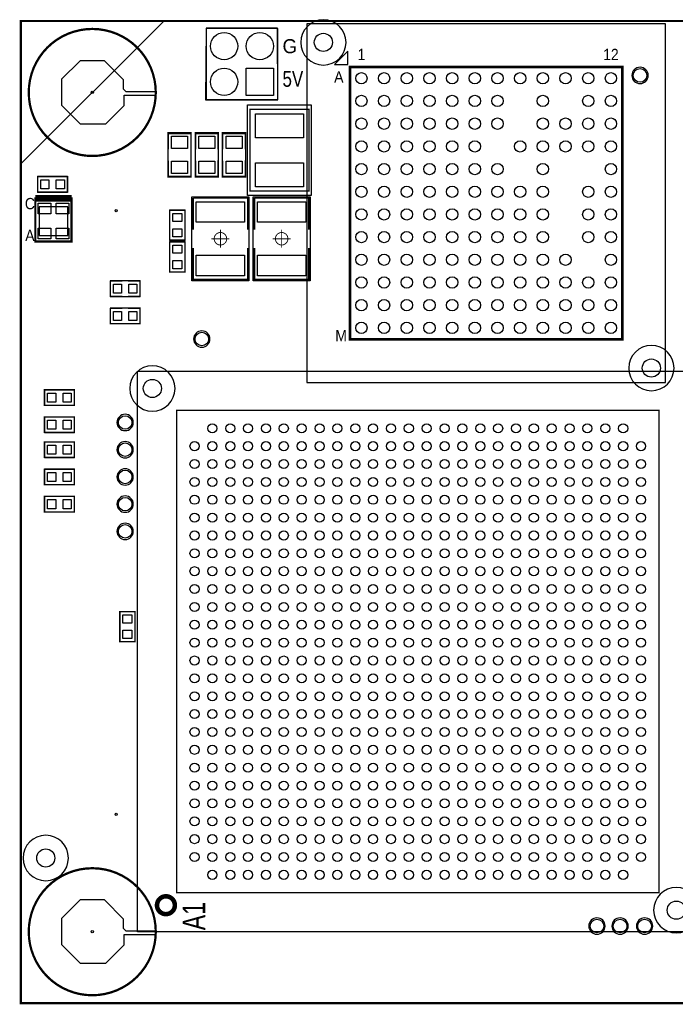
# Model space of a CAD drawing. Extents: x -191 to 3529, y -1630 to 2168.
# Tile 4 of 5: x -2 to 1443, y -2 to 2168. Entities that reach past the tile are written whole.
import ezdxf
from ezdxf.enums import TextEntityAlignment as Align

# ---------------------------------------------------------------- set-up
doc = ezdxf.new("R2010")
doc.units = 0
for name, color, linetype in [('BG_OUTLINE', 7, 'CONTINUOUS'), ('PG_PLACE_BOUND_TOP', 7, 'CONTINUOUS'), ('PG_SILKSCREEN_TOP', 7, 'CONTINUOUS'), ('PIN_TOP', 7, 'CONTINUOUS')]:
    doc.layers.add(name, color=color, linetype=linetype)

msp = doc.modelspace()

# ---------------------------------------------------------------- linework, layer by layer
at = {"layer": 'BG_OUTLINE', "const_width": 5}
msp.add_lwpolyline([(0, 2165), (0, 0), (3307, 0), (3307, 2165), (0, 2165)], dxfattribs=at)
at = {"layer": 'PG_PLACE_BOUND_TOP'}
for points in [[(566.8, 1990.9), (566.17, 2149.01), (408.69, 2149.01), (406.8, 1990.9)], [(630.5, 1368.4), (1421.1, 1368.4), (1421.1, 2159), (630.5, 2159)], [(640, 1980), (640, 1780), (500, 1780), (500, 1980)], [(324.8, 1917.05), (375, 1917), (375, 1822), (324.8, 1821.97)], [(384.8, 1917.05), (435, 1917), (435, 1822), (384.8, 1821.97)], [(444.8, 1917.05), (495, 1917), (495, 1822), (444.8, 1821.97)], [(103, 1788), (103, 1822), (37, 1822), (37, 1788)], [(377.01, 1777.52), (502.99, 1777.52), (502.99, 1592.48), (377.01, 1592.48)], [(512.01, 1777.52), (637.99, 1777.52), (637.99, 1592.48), (512.01, 1592.48)], [(40.5, 1755.5), (40.5, 1692.5), (103.5, 1692.5), (103.5, 1755.5)], [(362, 1748), (328, 1748), (328, 1682), (362, 1682)], [(328, 1612), (362, 1612), (362, 1678), (328, 1678)], [(263, 1558), (263, 1592), (197, 1592), (197, 1558)], [(263, 1498), (263, 1532), (197, 1532), (197, 1498)], [(1493.1, 156.9), (256.9, 156.9), (256.9, 1393.1), (1493.1, 1393.1)], [(52, 1352), (52, 1318), (118, 1318), (118, 1352)], [(52, 1292), (52, 1258), (118, 1258), (118, 1292)], [(52, 1237), (52, 1203), (118, 1203), (118, 1237)], [(52, 1177), (52, 1143), (118, 1143), (118, 1177)], [(52, 1117), (52, 1083), (118, 1083), (118, 1117)], [(252, 863), (218, 863), (218, 797), (252, 797)]]:
    msp.add_lwpolyline(points, close=True, dxfattribs=at)
for points in [[(717, 2117.9, 1), (617, 2117.9, 1)], [(157.48, 1867.52, -2.401995), (297.48, 2008.53), (232.49, 2008.53), (232.48, 2008.52), (226.48, 2014.52), (226.48, 2035.52), (184.48, 2077.52), (130.48, 2077.52), (89.48, 2036.52), (89.48, 1979.52), (130.48, 1938.52), (187.48, 1938.52), (227.48, 1978.52), (227.48, 2001.52), (297.35, 2001.52, -0.401508)], [(1383, 2045, 1), (1347, 2045, 1)], [(417, 1464, 1), (381, 1464, 1)], [(1440, 1400, 1), (1340, 1400, 1)], [(340, 1355, 1), (240, 1355, 1)], [(248, 1280, 1), (212, 1280, 1)], [(248, 1220, 1), (212, 1220, 1)], [(248, 1160, 1), (212, 1160, 1)], [(248, 1100, 1), (212, 1100, 1)], [(248, 1040, 1), (212, 1040, 1)], [(105, 320, 1), (5, 320, 1)], [(157.48, 17.48, -2.401995), (297.48, 158.49), (232.49, 158.49), (232.48, 158.48), (226.48, 164.48), (226.48, 185.48), (184.48, 227.48), (130.48, 227.48), (89.48, 186.48), (89.48, 129.48), (130.48, 88.48), (187.48, 88.48), (227.48, 128.48), (227.48, 151.48), (297.35, 151.48, -0.401508)], [(1495, 205, 1), (1395, 205, 1)], [(1288, 170, 1), (1252, 170, 1)], [(1339, 170, 1), (1303, 170, 1)], [(1393, 170, 1), (1357, 170, 1)]]:
    msp.add_lwpolyline(points, format="xyb", close=True, dxfattribs=at)
at = {"layer": 'PG_PLACE_BOUND_TOP', "const_width": 1.97}
for points in [[(453.78, 1685, 1), (426.22, 1685, 1), (453.78, 1685)], [(588.78, 1685, 1), (561.22, 1685, 1), (588.78, 1685)]]:
    msp.add_lwpolyline(points, format="xyb", dxfattribs=at)
for points in [[(440, 1704.69), (440, 1665.31)], [(575, 1704.69), (575, 1665.31)], [(420.31, 1685), (459.69, 1685)], [(555.31, 1685), (594.69, 1685)]]:
    msp.add_lwpolyline(points, dxfattribs=at)
at = {"layer": 'PG_SILKSCREEN_TOP'}
for points in [[(0, 2165), (0, 1850), (315, 2165)], [(720.7, 2068.8), (720.7, 2098.3), (691.2, 2068.8)]]:
    msp.add_lwpolyline(points, close=True, dxfattribs=at)
for points, const_width in [([(297.48, 2007.52, -1), (17.48, 2007.52, -1), (297.48, 2007.52)], 5), ([(297.48, 157.48, -1), (17.48, 157.48, -1), (297.48, 157.48)], 5), ([(339.54, 215.94, 0.999994), (300.22, 215.95, 1.000006), (339.54, 215.94)], 10)]:
    msp.add_lwpolyline(points, format="xyb", dxfattribs=dict(at, const_width=const_width))
for points, const_width in [([(408.69, 2149.01), (408.69, 1991.53)], 3), ([(566.17, 2149.01), (408.69, 2149.01)], 3), ([(566.17, 1991.53), (566.17, 2149.01)], 3), ([(725.6, 1463.5), (1326, 1463.5), (1326, 2063.9), (725.6, 2063.9), (725.6, 1463.5)], 6), ([(408.69, 1991.53), (566.17, 1991.53)], 3), ([(635, 1970), (635, 1790), (505, 1790), (505, 1970), (635, 1970)], 3), ([(324.8, 1882.4), (324.8, 1918.83), (375.2, 1918.83), (375.2, 1882)], 3.5), ([(384.8, 1882.4), (384.8, 1918.83), (435.2, 1918.83), (435.2, 1882)], 3.5), ([(444.8, 1882.4), (444.8, 1918.83), (495.2, 1918.83), (495.2, 1882)], 3.5), ([(375.2, 1858), (375.2, 1821.17), (324.8, 1821.17), (324.8, 1857)], 3.5), ([(435.2, 1858), (435.2, 1821.17), (384.8, 1821.17), (384.8, 1857)], 3.5), ([(495.2, 1858), (495.2, 1821.17), (444.8, 1821.17), (444.8, 1857)], 3.5), ([(37, 1822), (103, 1822), (103, 1788), (37, 1788), (37, 1822)], 3), ([(112, 1779), (32, 1779)], 5), ([(32, 1774), (32, 1679), (112, 1679), (112, 1774), (32, 1774)], 5), ([(112, 1769), (32, 1769)], 5), ([(380, 1775), (380, 1705)], 3.5), ([(500, 1705), (500, 1775), (380, 1775)], 3.5), ([(515, 1775), (515, 1705)], 3.5), ([(635, 1705), (635, 1775), (515, 1775)], 3.5), ([(328, 1682), (328, 1748), (362, 1748), (362, 1682), (328, 1682)], 3), ([(362, 1678), (362, 1612), (328, 1612), (328, 1678), (362, 1678)], 3), ([(380, 1665), (380, 1595), (500, 1595), (500, 1665)], 3.5), ([(515, 1665), (515, 1595), (635, 1595), (635, 1665)], 3.5), ([(197, 1592), (224, 1592)], 3), ([(224, 1558), (197, 1558), (197, 1592)], 3), ([(236, 1592), (263, 1592), (263, 1558), (236, 1558)], 3), ([(197, 1532), (224, 1532)], 3), ([(224, 1498), (197, 1498), (197, 1532)], 3), ([(236, 1532), (263, 1532), (263, 1498), (236, 1498)], 3), ([(118, 1318), (52, 1318), (52, 1352), (118, 1352), (118, 1318)], 3), ([(1406.5, 243.5), (1406.5, 1306.5), (343.5, 1306.5), (343.5, 243.5), (1406.5, 243.5)], 3), ([(118, 1258), (52, 1258), (52, 1292), (118, 1292), (118, 1258)], 3), ([(118, 1203), (52, 1203), (52, 1237), (118, 1237), (118, 1203)], 3), ([(118, 1143), (52, 1143), (52, 1177), (118, 1177), (118, 1143)], 3), ([(118, 1083), (52, 1083), (52, 1117), (118, 1117), (118, 1083)], 3), ([(218, 797), (218, 863), (252, 863), (252, 797), (218, 797)], 3)]:
    msp.add_lwpolyline(points, dxfattribs=dict(at, const_width=const_width))
at = {"layer": 'PIN_TOP'}
for points in [[(556.8, 2000.9), (496.8, 2000.9), (496.8, 2060.9), (556.8, 2060.9)], [(517, 1960.5), (623, 1960.5), (623, 1907.5), (517, 1907.5)], [(332.3, 1911.36), (367.7, 1911.36), (367.7, 1883.76), (332.3, 1883.76)], [(392.3, 1911.36), (427.7, 1911.36), (427.7, 1883.76), (392.3, 1883.76)], [(452.3, 1911.36), (487.7, 1911.36), (487.7, 1883.76), (452.3, 1883.76)], [(332.3, 1856.24), (367.7, 1856.24), (367.7, 1828.64), (332.3, 1828.64)], [(392.3, 1856.24), (427.7, 1856.24), (427.7, 1828.64), (392.3, 1828.64)], [(452.3, 1856.24), (487.7, 1856.24), (487.7, 1828.64), (452.3, 1828.64)], [(517, 1852.5), (623, 1852.5), (623, 1799.5), (517, 1799.5)], [(62, 1815), (62, 1795), (44, 1795), (44, 1815)], [(96, 1815), (96, 1795), (78, 1795), (78, 1815)], [(38.5, 1739.8), (38.5, 1763.4), (66.1, 1763.4), (66.1, 1739.8)], [(77.9, 1739.8), (77.9, 1763.4), (105.5, 1763.4), (105.5, 1739.8)], [(386.85, 1721.42), (386.85, 1766.7), (493.15, 1766.7), (493.15, 1721.42)], [(521.85, 1721.42), (521.85, 1766.7), (628.15, 1766.7), (628.15, 1721.42)], [(335, 1741), (355, 1741), (355, 1723), (335, 1723)], [(38.5, 1684.6), (38.5, 1708.2), (66.1, 1708.2), (66.1, 1684.6)], [(77.9, 1684.6), (77.9, 1708.2), (105.5, 1708.2), (105.5, 1684.6)], [(335, 1707), (355, 1707), (355, 1689), (335, 1689)], [(355, 1653), (335, 1653), (335, 1671), (355, 1671)], [(355, 1619), (335, 1619), (335, 1637), (355, 1637)], [(386.85, 1603.3), (386.85, 1648.58), (493.15, 1648.58), (493.15, 1603.3)], [(521.85, 1603.3), (521.85, 1648.58), (628.15, 1648.58), (628.15, 1603.3)], [(222, 1585), (222, 1565), (204, 1565), (204, 1585)], [(256, 1585), (256, 1565), (238, 1565), (238, 1585)], [(222, 1525), (222, 1505), (204, 1505), (204, 1525)], [(256, 1525), (256, 1505), (238, 1505), (238, 1525)], [(59, 1325), (59, 1345), (77, 1345), (77, 1325)], [(93, 1325), (93, 1345), (111, 1345), (111, 1325)], [(59, 1265), (59, 1285), (77, 1285), (77, 1265)], [(93, 1265), (93, 1285), (111, 1285), (111, 1265)], [(59, 1210), (59, 1230), (77, 1230), (77, 1210)], [(93, 1210), (93, 1230), (111, 1230), (111, 1210)], [(59, 1150), (59, 1170), (77, 1170), (77, 1150)], [(93, 1150), (93, 1170), (111, 1170), (111, 1150)], [(59, 1090), (59, 1110), (77, 1110), (77, 1090)], [(93, 1090), (93, 1110), (111, 1110), (111, 1090)], [(225, 856), (245, 856), (245, 838), (225, 838)], [(225, 822), (245, 822), (245, 804), (225, 804)]]:
    msp.add_lwpolyline(points, close=True, dxfattribs=at)
for centre, radius in [((448.06, 2109.64), 30), ((526.8, 2109.64), 30), ((667, 2117.9), 20), ((448.06, 2030.9), 30), ((750.8, 2038.7), 12.5), ((800.8, 2038.7), 12.5), ((850.8, 2038.7), 12.5), ((900.8, 2038.7), 12.5), ((950.8, 2038.7), 12.5), ((1000.8, 2038.7), 12.5), ((1050.8, 2038.7), 12.5), ((1100.8, 2038.7), 12.5), ((1150.8, 2038.7), 12.5), ((1200.8, 2038.7), 12.5), ((1250.8, 2038.7), 12.5), ((1300.8, 2038.7), 12.5), ((1365, 2045), 15), ((157.48, 2007.52), 2.5), ((750.8, 1988.7), 12.5), ((800.8, 1988.7), 12.5), ((850.8, 1988.7), 12.5), ((900.8, 1988.7), 12.5), ((950.8, 1988.7), 12.5), ((1000.8, 1988.7), 12.5), ((1050.8, 1988.7), 12.5), ((1150.8, 1988.7), 12.5), ((1250.8, 1988.7), 12.5), ((1300.8, 1988.7), 12.5), ((750.8, 1938.7), 12.5), ((800.8, 1938.7), 12.5), ((850.8, 1938.7), 12.5), ((900.8, 1938.7), 12.5), ((950.8, 1938.7), 12.5), ((1000.8, 1938.7), 12.5), ((1050.8, 1938.7), 12.5), ((1150.8, 1938.7), 12.5), ((1200.8, 1938.7), 12.5), ((1250.8, 1938.7), 12.5), ((1300.8, 1938.7), 12.5), ((750.8, 1888.7), 12.5), ((800.8, 1888.7), 12.5), ((850.8, 1888.7), 12.5), ((900.8, 1888.7), 12.5), ((950.8, 1888.7), 12.5), ((1000.8, 1888.7), 12.5), ((1100.8, 1888.7), 12.5), ((1150.8, 1888.7), 12.5), ((1200.8, 1888.7), 12.5), ((1250.8, 1888.7), 12.5), ((1300.8, 1888.7), 12.5), ((750.8, 1838.7), 12.5), ((800.8, 1838.7), 12.5), ((850.8, 1838.7), 12.5), ((900.8, 1838.7), 12.5), ((950.8, 1838.7), 12.5), ((1000.8, 1838.7), 12.5), ((1050.8, 1838.7), 12.5), ((1150.8, 1838.7), 12.5), ((1300.8, 1838.7), 12.5), ((750.8, 1788.7), 12.5), ((800.8, 1788.7), 12.5), ((850.8, 1788.7), 12.5), ((900.8, 1788.7), 12.5), ((950.8, 1788.7), 12.5), ((1000.8, 1788.7), 12.5), ((1050.8, 1788.7), 12.5), ((1100.8, 1788.7), 12.5), ((1150.8, 1788.7), 12.5), ((1250.8, 1788.7), 12.5), ((1300.8, 1788.7), 12.5), ((210.12, 1746.94), 2.5), ((750.8, 1738.7), 12.5), ((800.8, 1738.7), 12.5), ((850.8, 1738.7), 12.5), ((900.8, 1738.7), 12.5), ((950.8, 1738.7), 12.5), ((1000.8, 1738.7), 12.5), ((1050.8, 1738.7), 12.5), ((1100.8, 1738.7), 12.5), ((1150.8, 1738.7), 12.5), ((1250.8, 1738.7), 12.5), ((1300.8, 1738.7), 12.5), ((750.8, 1688.7), 12.5), ((800.8, 1688.7), 12.5), ((850.8, 1688.7), 12.5), ((900.8, 1688.7), 12.5), ((950.8, 1688.7), 12.5), ((1000.8, 1688.7), 12.5), ((1050.8, 1688.7), 12.5), ((1100.8, 1688.7), 12.5), ((1150.8, 1688.7), 12.5), ((1250.8, 1688.7), 12.5), ((1300.8, 1688.7), 12.5), ((750.8, 1638.7), 12.5), ((800.8, 1638.7), 12.5), ((850.8, 1638.7), 12.5), ((900.8, 1638.7), 12.5), ((950.8, 1638.7), 12.5), ((1000.8, 1638.7), 12.5), ((1050.8, 1638.7), 12.5), ((1100.8, 1638.7), 12.5), ((1150.8, 1638.7), 12.5), ((1200.8, 1638.7), 12.5), ((1300.8, 1638.7), 12.5), ((750.8, 1588.7), 12.5), ((800.8, 1588.7), 12.5), ((850.8, 1588.7), 12.5), ((900.8, 1588.7), 12.5), ((950.8, 1588.7), 12.5), ((1000.8, 1588.7), 12.5), ((1050.8, 1588.7), 12.5), ((1100.8, 1588.7), 12.5), ((1150.8, 1588.7), 12.5), ((1200.8, 1588.7), 12.5), ((1250.8, 1588.7), 12.5), ((1300.8, 1588.7), 12.5), ((750.8, 1538.7), 12.5), ((800.8, 1538.7), 12.5), ((850.8, 1538.7), 12.5), ((900.8, 1538.7), 12.5), ((950.8, 1538.7), 12.5), ((1000.8, 1538.7), 12.5), ((1050.8, 1538.7), 12.5), ((1100.8, 1538.7), 12.5), ((1150.8, 1538.7), 12.5), ((1200.8, 1538.7), 12.5), ((1250.8, 1538.7), 12.5), ((1300.8, 1538.7), 12.5), ((750.8, 1488.7), 12.5), ((800.8, 1488.7), 12.5), ((850.8, 1488.7), 12.5), ((900.8, 1488.7), 12.5), ((950.8, 1488.7), 12.5), ((1000.8, 1488.7), 12.5), ((1050.8, 1488.7), 12.5), ((1100.8, 1488.7), 12.5), ((1150.8, 1488.7), 12.5), ((1200.8, 1488.7), 12.5), ((1250.8, 1488.7), 12.5), ((1300.8, 1488.7), 12.5), ((399, 1464), 15), ((1390, 1400), 20), ((290, 1355), 20), ((230, 1280), 15), ((422.2, 1267.1), 10), ((461.6, 1267.1), 10), ((501, 1267.1), 10), ((540.4, 1267.1), 10), ((579.7, 1267.1), 10), ((619.1, 1267.1), 10), ((658.5, 1267.1), 10), ((697.8, 1267.1), 10), ((737.2, 1267.1), 10), ((776.6, 1267.1), 10), ((815.9, 1267.1), 10), ((855.3, 1267.1), 10), ((894.7, 1267.1), 10), ((934.1, 1267.1), 10), ((973.4, 1267.1), 10), ((1012.8, 1267.1), 10), ((1052.2, 1267.1), 10), ((1091.5, 1267.1), 10), ((1130.9, 1267.1), 10), ((1170.3, 1267.1), 10), ((1209.6, 1267.1), 10), ((1249, 1267.1), 10), ((1288.4, 1267.1), 10), ((1327.8, 1267.1), 10), ((382.9, 1227.8), 10), ((422.2, 1227.8), 10), ((461.6, 1227.8), 10), ((501, 1227.8), 10), ((540.4, 1227.8), 10), ((579.7, 1227.8), 10), ((619.1, 1227.8), 10), ((658.5, 1227.8), 10), ((697.8, 1227.8), 10), ((737.2, 1227.8), 10), ((776.6, 1227.8), 10), ((815.9, 1227.8), 10), ((855.3, 1227.8), 10), ((894.7, 1227.8), 10), ((934.1, 1227.8), 10), ((973.4, 1227.8), 10), ((1012.8, 1227.8), 10), ((1052.2, 1227.8), 10), ((1091.5, 1227.8), 10), ((1130.9, 1227.8), 10), ((1170.3, 1227.8), 10), ((1209.6, 1227.8), 10), ((1249, 1227.8), 10), ((1288.4, 1227.8), 10), ((1327.8, 1227.8), 10), ((1367.1, 1227.8), 10), ((230, 1220), 15), ((382.9, 1188.4), 10), ((422.2, 1188.4), 10), ((461.6, 1188.4), 10), ((501, 1188.4), 10), ((540.4, 1188.4), 10), ((579.7, 1188.4), 10), ((619.1, 1188.4), 10), ((658.5, 1188.4), 10), ((697.8, 1188.4), 10), ((737.2, 1188.4), 10), ((776.6, 1188.4), 10), ((815.9, 1188.4), 10), ((855.3, 1188.4), 10), ((894.7, 1188.4), 10), ((934.1, 1188.4), 10), ((973.4, 1188.4), 10), ((1012.8, 1188.4), 10), ((1052.2, 1188.4), 10), ((1091.5, 1188.4), 10), ((1130.9, 1188.4), 10), ((1170.3, 1188.4), 10), ((1209.6, 1188.4), 10), ((1249, 1188.4), 10), ((1288.4, 1188.4), 10), ((1327.8, 1188.4), 10), ((1367.1, 1188.4), 10), ((230, 1160), 15), ((382.9, 1149), 10), ((422.2, 1149), 10), ((461.6, 1149), 10), ((501, 1149), 10), ((540.4, 1149), 10), ((579.7, 1149), 10), ((619.1, 1149), 10), ((658.5, 1149), 10), ((697.8, 1149), 10), ((737.2, 1149), 10), ((776.6, 1149), 10), ((815.9, 1149), 10), ((855.3, 1149), 10), ((894.7, 1149), 10), ((934.1, 1149), 10), ((973.4, 1149), 10), ((1012.8, 1149), 10), ((1052.2, 1149), 10), ((1091.5, 1149), 10), ((1130.9, 1149), 10), ((1170.3, 1149), 10), ((1209.6, 1149), 10), ((1249, 1149), 10), ((1288.4, 1149), 10), ((1327.8, 1149), 10), ((1367.1, 1149), 10), ((230, 1100), 15), ((382.9, 1109.6), 10), ((422.2, 1109.6), 10), ((461.6, 1109.6), 10), ((501, 1109.6), 10), ((540.4, 1109.6), 10), ((579.7, 1109.6), 10), ((619.1, 1109.6), 10), ((658.5, 1109.6), 10), ((697.8, 1109.6), 10), ((737.2, 1109.6), 10), ((776.6, 1109.6), 10), ((815.9, 1109.6), 10), ((855.3, 1109.6), 10), ((894.7, 1109.6), 10), ((934.1, 1109.6), 10), ((973.4, 1109.6), 10), ((1012.8, 1109.6), 10), ((1052.2, 1109.6), 10), ((1091.5, 1109.6), 10), ((1130.9, 1109.6), 10), ((1170.3, 1109.6), 10), ((1209.6, 1109.6), 10), ((1249, 1109.6), 10), ((1288.4, 1109.6), 10), ((1327.8, 1109.6), 10), ((1367.1, 1109.6), 10), ((382.9, 1070.3), 10), ((422.2, 1070.3), 10), ((461.6, 1070.3), 10), ((501, 1070.3), 10), ((540.4, 1070.3), 10), ((579.7, 1070.3), 10), ((619.1, 1070.3), 10), ((658.5, 1070.3), 10), ((697.8, 1070.3), 10), ((737.2, 1070.3), 10), ((776.6, 1070.3), 10), ((815.9, 1070.3), 10), ((855.3, 1070.3), 10), ((894.7, 1070.3), 10), ((934.1, 1070.3), 10), ((973.4, 1070.3), 10), ((1012.8, 1070.3), 10), ((1052.2, 1070.3), 10), ((1091.5, 1070.3), 10), ((1130.9, 1070.3), 10), ((1170.3, 1070.3), 10), ((1209.6, 1070.3), 10), ((1249, 1070.3), 10), ((1288.4, 1070.3), 10), ((1327.8, 1070.3), 10), ((1367.1, 1070.3), 10), ((230, 1040), 15), ((382.9, 1030.9), 10), ((422.2, 1030.9), 10), ((461.6, 1030.9), 10), ((501, 1030.9), 10), ((540.4, 1030.9), 10), ((579.7, 1030.9), 10), ((619.1, 1030.9), 10), ((658.5, 1030.9), 10), ((697.8, 1030.9), 10), ((737.2, 1030.9), 10), ((776.6, 1030.9), 10), ((815.9, 1030.9), 10), ((855.3, 1030.9), 10), ((894.7, 1030.9), 10), ((934.1, 1030.9), 10), ((973.4, 1030.9), 10), ((1012.8, 1030.9), 10), ((1052.2, 1030.9), 10), ((1091.5, 1030.9), 10), ((1130.9, 1030.9), 10), ((1170.3, 1030.9), 10), ((1209.6, 1030.9), 10), ((1249, 1030.9), 10), ((1288.4, 1030.9), 10), ((1327.8, 1030.9), 10), ((1367.1, 1030.9), 10), ((382.9, 991.5), 10), ((422.2, 991.5), 10), ((461.6, 991.5), 10), ((501, 991.5), 10), ((540.4, 991.5), 10), ((579.7, 991.5), 10), ((619.1, 991.5), 10), ((658.5, 991.5), 10), ((697.8, 991.5), 10), ((737.2, 991.5), 10), ((776.6, 991.5), 10), ((815.9, 991.5), 10), ((855.3, 991.5), 10), ((894.7, 991.5), 10), ((934.1, 991.5), 10), ((973.4, 991.5), 10), ((1012.8, 991.5), 10), ((1052.2, 991.5), 10), ((1091.5, 991.5), 10), ((1130.9, 991.5), 10), ((1170.3, 991.5), 10), ((1209.6, 991.5), 10), ((1249, 991.5), 10), ((1288.4, 991.5), 10), ((1327.8, 991.5), 10), ((1367.1, 991.5), 10), ((382.9, 952.2), 10), ((422.2, 952.2), 10), ((461.6, 952.2), 10), ((501, 952.2), 10), ((540.4, 952.2), 10), ((579.7, 952.2), 10), ((619.1, 952.2), 10), ((658.5, 952.2), 10), ((697.8, 952.2), 10), ((737.2, 952.2), 10), ((776.6, 952.2), 10), ((815.9, 952.2), 10), ((855.3, 952.2), 10), ((894.7, 952.2), 10), ((934.1, 952.2), 10), ((973.4, 952.2), 10), ((1012.8, 952.2), 10), ((1052.2, 952.2), 10), ((1091.5, 952.2), 10), ((1130.9, 952.2), 10), ((1170.3, 952.2), 10), ((1209.6, 952.2), 10), ((1249, 952.2), 10), ((1288.4, 952.2), 10), ((1327.8, 952.2), 10), ((1367.1, 952.2), 10), ((382.9, 912.8), 10), ((422.2, 912.8), 10), ((461.6, 912.8), 10), ((501, 912.8), 10), ((540.4, 912.8), 10), ((579.7, 912.8), 10), ((619.1, 912.8), 10), ((658.5, 912.8), 10), ((697.8, 912.8), 10), ((737.2, 912.8), 10), ((776.6, 912.8), 10), ((815.9, 912.8), 10), ((855.3, 912.8), 10), ((894.7, 912.8), 10), ((934.1, 912.8), 10), ((973.4, 912.8), 10), ((1012.8, 912.8), 10), ((1052.2, 912.8), 10), ((1091.5, 912.8), 10), ((1130.9, 912.8), 10), ((1170.3, 912.8), 10), ((1209.6, 912.8), 10), ((1249, 912.8), 10), ((1288.4, 912.8), 10), ((1327.8, 912.8), 10), ((1367.1, 912.8), 10), ((382.9, 873.4), 10), ((422.2, 873.4), 10), ((461.6, 873.4), 10), ((501, 873.4), 10), ((540.4, 873.4), 10), ((579.7, 873.4), 10), ((619.1, 873.4), 10), ((658.5, 873.4), 10), ((697.8, 873.4), 10), ((737.2, 873.4), 10), ((776.6, 873.4), 10), ((815.9, 873.4), 10), ((855.3, 873.4), 10), ((894.7, 873.4), 10), ((934.1, 873.4), 10), ((973.4, 873.4), 10), ((1012.8, 873.4), 10), ((1052.2, 873.4), 10), ((1091.5, 873.4), 10), ((1130.9, 873.4), 10), ((1170.3, 873.4), 10), ((1209.6, 873.4), 10), ((1249, 873.4), 10), ((1288.4, 873.4), 10), ((1327.8, 873.4), 10), ((1367.1, 873.4), 10), ((382.9, 834.1), 10), ((422.2, 834.1), 10), ((461.6, 834.1), 10), ((501, 834.1), 10), ((540.4, 834.1), 10), ((579.7, 834.1), 10), ((619.1, 834.1), 10), ((658.5, 834.1), 10), ((697.8, 834.1), 10), ((737.2, 834.1), 10), ((776.6, 834.1), 10), ((815.9, 834.1), 10), ((855.3, 834.1), 10), ((894.7, 834.1), 10), ((934.1, 834.1), 10), ((973.4, 834.1), 10), ((1012.8, 834.1), 10), ((1052.2, 834.1), 10), ((1091.5, 834.1), 10), ((1130.9, 834.1), 10), ((1170.3, 834.1), 10), ((1209.6, 834.1), 10), ((1249, 834.1), 10), ((1288.4, 834.1), 10), ((1327.8, 834.1), 10), ((1367.1, 834.1), 10), ((382.9, 794.7), 10), ((422.2, 794.7), 10), ((461.6, 794.7), 10), ((501, 794.7), 10), ((540.4, 794.7), 10), ((579.7, 794.7), 10), ((619.1, 794.7), 10), ((658.5, 794.7), 10), ((697.8, 794.7), 10), ((737.2, 794.7), 10), ((776.6, 794.7), 10), ((815.9, 794.7), 10), ((855.3, 794.7), 10), ((894.7, 794.7), 10), ((934.1, 794.7), 10), ((973.4, 794.7), 10), ((1012.8, 794.7), 10), ((1052.2, 794.7), 10), ((1091.5, 794.7), 10), ((1130.9, 794.7), 10), ((1170.3, 794.7), 10), ((1209.6, 794.7), 10), ((1249, 794.7), 10), ((1288.4, 794.7), 10), ((1327.8, 794.7), 10), ((1367.1, 794.7), 10), ((382.9, 755.3), 10), ((422.2, 755.3), 10), ((461.6, 755.3), 10), ((501, 755.3), 10), ((540.4, 755.3), 10), ((579.7, 755.3), 10), ((619.1, 755.3), 10), ((658.5, 755.3), 10), ((697.8, 755.3), 10), ((737.2, 755.3), 10), ((776.6, 755.3), 10), ((815.9, 755.3), 10), ((855.3, 755.3), 10), ((894.7, 755.3), 10), ((934.1, 755.3), 10), ((973.4, 755.3), 10), ((1012.8, 755.3), 10), ((1052.2, 755.3), 10), ((1091.5, 755.3), 10), ((1130.9, 755.3), 10), ((1170.3, 755.3), 10), ((1209.6, 755.3), 10), ((1249, 755.3), 10), ((1288.4, 755.3), 10), ((1327.8, 755.3), 10), ((1367.1, 755.3), 10), ((382.9, 715.9), 10), ((422.2, 715.9), 10), ((461.6, 715.9), 10), ((501, 715.9), 10), ((540.4, 715.9), 10), ((579.7, 715.9), 10), ((619.1, 715.9), 10), ((658.5, 715.9), 10), ((697.8, 715.9), 10), ((737.2, 715.9), 10), ((776.6, 715.9), 10), ((815.9, 715.9), 10), ((855.3, 715.9), 10), ((894.7, 715.9), 10), ((934.1, 715.9), 10), ((973.4, 715.9), 10), ((1012.8, 715.9), 10), ((1052.2, 715.9), 10), ((1091.5, 715.9), 10), ((1130.9, 715.9), 10), ((1170.3, 715.9), 10), ((1209.6, 715.9), 10), ((1249, 715.9), 10), ((1288.4, 715.9), 10), ((1327.8, 715.9), 10), ((1367.1, 715.9), 10), ((382.9, 676.6), 10), ((422.2, 676.6), 10), ((461.6, 676.6), 10), ((501, 676.6), 10), ((540.4, 676.6), 10), ((579.7, 676.6), 10), ((619.1, 676.6), 10), ((658.5, 676.6), 10), ((697.8, 676.6), 10), ((737.2, 676.6), 10), ((776.6, 676.6), 10), ((815.9, 676.6), 10), ((855.3, 676.6), 10), ((894.7, 676.6), 10), ((934.1, 676.6), 10), ((973.4, 676.6), 10), ((1012.8, 676.6), 10), ((1052.2, 676.6), 10), ((1091.5, 676.6), 10), ((1130.9, 676.6), 10), ((1170.3, 676.6), 10), ((1209.6, 676.6), 10), ((1249, 676.6), 10), ((1288.4, 676.6), 10), ((1327.8, 676.6), 10), ((1367.1, 676.6), 10), ((382.9, 637.2), 10), ((422.2, 637.2), 10), ((461.6, 637.2), 10), ((501, 637.2), 10), ((540.4, 637.2), 10), ((579.7, 637.2), 10), ((619.1, 637.2), 10), ((658.5, 637.2), 10), ((697.8, 637.2), 10), ((737.2, 637.2), 10), ((776.6, 637.2), 10), ((815.9, 637.2), 10), ((855.3, 637.2), 10), ((894.7, 637.2), 10), ((934.1, 637.2), 10), ((973.4, 637.2), 10), ((1012.8, 637.2), 10), ((1052.2, 637.2), 10), ((1091.5, 637.2), 10), ((1130.9, 637.2), 10), ((1170.3, 637.2), 10), ((1209.6, 637.2), 10), ((1249, 637.2), 10), ((1288.4, 637.2), 10), ((1327.8, 637.2), 10), ((1367.1, 637.2), 10), ((382.9, 597.8), 10), ((422.2, 597.8), 10), ((461.6, 597.8), 10), ((501, 597.8), 10), ((540.4, 597.8), 10), ((579.7, 597.8), 10), ((619.1, 597.8), 10), ((658.5, 597.8), 10), ((697.8, 597.8), 10), ((737.2, 597.8), 10), ((776.6, 597.8), 10), ((815.9, 597.8), 10), ((855.3, 597.8), 10), ((894.7, 597.8), 10), ((934.1, 597.8), 10), ((973.4, 597.8), 10), ((1012.8, 597.8), 10), ((1052.2, 597.8), 10), ((1091.5, 597.8), 10), ((1130.9, 597.8), 10), ((1170.3, 597.8), 10), ((1209.6, 597.8), 10), ((1249, 597.8), 10), ((1288.4, 597.8), 10), ((1327.8, 597.8), 10), ((1367.1, 597.8), 10), ((382.9, 558.5), 10), ((422.2, 558.5), 10), ((461.6, 558.5), 10), ((501, 558.5), 10), ((540.4, 558.5), 10), ((579.7, 558.5), 10), ((619.1, 558.5), 10), ((658.5, 558.5), 10), ((697.8, 558.5), 10), ((737.2, 558.5), 10), ((776.6, 558.5), 10), ((815.9, 558.5), 10), ((855.3, 558.5), 10), ((894.7, 558.5), 10), ((934.1, 558.5), 10), ((973.4, 558.5), 10), ((1012.8, 558.5), 10), ((1052.2, 558.5), 10), ((1091.5, 558.5), 10), ((1130.9, 558.5), 10), ((1170.3, 558.5), 10), ((1209.6, 558.5), 10), ((1249, 558.5), 10), ((1288.4, 558.5), 10), ((1327.8, 558.5), 10), ((1367.1, 558.5), 10), ((382.9, 519.1), 10), ((422.2, 519.1), 10), ((461.6, 519.1), 10), ((501, 519.1), 10), ((540.4, 519.1), 10), ((579.7, 519.1), 10), ((619.1, 519.1), 10), ((658.5, 519.1), 10), ((697.8, 519.1), 10), ((737.2, 519.1), 10), ((776.6, 519.1), 10), ((815.9, 519.1), 10), ((855.3, 519.1), 10), ((894.7, 519.1), 10), ((934.1, 519.1), 10), ((973.4, 519.1), 10), ((1012.8, 519.1), 10), ((1052.2, 519.1), 10), ((1091.5, 519.1), 10), ((1130.9, 519.1), 10), ((1170.3, 519.1), 10), ((1209.6, 519.1), 10), ((1249, 519.1), 10), ((1288.4, 519.1), 10), ((1327.8, 519.1), 10), ((1367.1, 519.1), 10), ((382.9, 479.7), 10), ((422.2, 479.7), 10), ((461.6, 479.7), 10), ((501, 479.7), 10), ((540.4, 479.7), 10), ((579.7, 479.7), 10), ((619.1, 479.7), 10), ((658.5, 479.7), 10), ((697.8, 479.7), 10), ((737.2, 479.7), 10), ((776.6, 479.7), 10), ((815.9, 479.7), 10), ((855.3, 479.7), 10), ((894.7, 479.7), 10), ((934.1, 479.7), 10), ((973.4, 479.7), 10), ((1012.8, 479.7), 10), ((1052.2, 479.7), 10), ((1091.5, 479.7), 10), ((1130.9, 479.7), 10), ((1170.3, 479.7), 10), ((1209.6, 479.7), 10), ((1249, 479.7), 10), ((1288.4, 479.7), 10), ((1327.8, 479.7), 10), ((1367.1, 479.7), 10), ((382.9, 440.4), 10), ((422.2, 440.4), 10), ((461.6, 440.4), 10), ((501, 440.4), 10), ((540.4, 440.4), 10), ((579.7, 440.4), 10), ((619.1, 440.4), 10), ((658.5, 440.4), 10), ((697.8, 440.4), 10), ((737.2, 440.4), 10), ((776.6, 440.4), 10), ((815.9, 440.4), 10), ((855.3, 440.4), 10), ((894.7, 440.4), 10), ((934.1, 440.4), 10), ((973.4, 440.4), 10), ((1012.8, 440.4), 10), ((1052.2, 440.4), 10), ((1091.5, 440.4), 10), ((1130.9, 440.4), 10), ((1170.3, 440.4), 10), ((1209.6, 440.4), 10), ((1249, 440.4), 10), ((1288.4, 440.4), 10), ((1327.8, 440.4), 10), ((1367.1, 440.4), 10), ((210.12, 416.24), 2.5), ((382.9, 401), 10), ((422.2, 401), 10), ((461.6, 401), 10), ((501, 401), 10), ((540.4, 401), 10), ((579.7, 401), 10), ((619.1, 401), 10), ((658.5, 401), 10), ((697.8, 401), 10), ((737.2, 401), 10), ((776.6, 401), 10), ((815.9, 401), 10), ((855.3, 401), 10), ((894.7, 401), 10), ((934.1, 401), 10), ((973.4, 401), 10), ((1012.8, 401), 10), ((1052.2, 401), 10), ((1091.5, 401), 10), ((1130.9, 401), 10), ((1170.3, 401), 10), ((1209.6, 401), 10), ((1249, 401), 10), ((1288.4, 401), 10), ((1327.8, 401), 10), ((1367.1, 401), 10), ((382.9, 361.6), 10), ((422.2, 361.6), 10), ((461.6, 361.6), 10), ((501, 361.6), 10), ((540.4, 361.6), 10), ((579.7, 361.6), 10), ((619.1, 361.6), 10), ((658.5, 361.6), 10), ((697.8, 361.6), 10), ((737.2, 361.6), 10), ((776.6, 361.6), 10), ((815.9, 361.6), 10), ((855.3, 361.6), 10), ((894.7, 361.6), 10), ((934.1, 361.6), 10), ((973.4, 361.6), 10), ((1012.8, 361.6), 10), ((1052.2, 361.6), 10), ((1091.5, 361.6), 10), ((1130.9, 361.6), 10), ((1170.3, 361.6), 10), ((1209.6, 361.6), 10), ((1249, 361.6), 10), ((1288.4, 361.6), 10), ((1327.8, 361.6), 10), ((1367.1, 361.6), 10), ((55, 320), 20), ((382.9, 322.2), 10), ((422.2, 322.2), 10), ((461.6, 322.2), 10), ((501, 322.2), 10), ((540.4, 322.2), 10), ((579.7, 322.2), 10), ((619.1, 322.2), 10), ((658.5, 322.2), 10), ((697.8, 322.2), 10), ((737.2, 322.2), 10), ((776.6, 322.2), 10), ((815.9, 322.2), 10), ((855.3, 322.2), 10), ((894.7, 322.2), 10), ((934.1, 322.2), 10), ((973.4, 322.2), 10), ((1012.8, 322.2), 10), ((1052.2, 322.2), 10), ((1091.5, 322.2), 10), ((1130.9, 322.2), 10), ((1170.3, 322.2), 10), ((1209.6, 322.2), 10), ((1249, 322.2), 10), ((1288.4, 322.2), 10), ((1327.8, 322.2), 10), ((1367.1, 322.2), 10), ((422.2, 282.9), 10), ((461.6, 282.9), 10), ((501, 282.9), 10), ((540.4, 282.9), 10), ((579.7, 282.9), 10), ((619.1, 282.9), 10), ((658.5, 282.9), 10), ((697.8, 282.9), 10), ((737.2, 282.9), 10), ((776.6, 282.9), 10), ((815.9, 282.9), 10), ((855.3, 282.9), 10), ((894.7, 282.9), 10), ((934.1, 282.9), 10), ((973.4, 282.9), 10), ((1012.8, 282.9), 10), ((1052.2, 282.9), 10), ((1091.5, 282.9), 10), ((1130.9, 282.9), 10), ((1170.3, 282.9), 10), ((1209.6, 282.9), 10), ((1249, 282.9), 10), ((1288.4, 282.9), 10), ((1327.8, 282.9), 10), ((1445, 205), 20), ((1270, 170), 15), ((1321, 170), 15), ((1375, 170), 15), ((157.48, 157.48), 2.5)]:
    msp.add_circle(centre, radius, dxfattribs=at)

# ---------------------------------------------------------------- texts
at = {"layer": 'PG_SILKSCREEN_TOP'}
msp.add_text('G', height=31, dxfattribs=at).set_placement((593, 2094), align=Align.CENTER)
for s, height, width, p in [('1', 25, 0.92, (750.8, 2078.7)), ('12', 25, 0.92, (1300.8, 2078.7)), ('5V', 35, 0.8, (599.7, 2020)), ('A', 25, 0.92, (701, 2029.4)), ('C', 25, 0.92, (20, 1750)), ('A', 25, 0.92, (20, 1680)), ('M', 25, 0.92, (706, 1459))]:
    msp.add_text(s, height=height, dxfattribs=dict(at, width=width)).set_placement(p, align=Align.CENTER)
at = {"layer": 'PG_SILKSCREEN_TOP', "width": 0.76}
msp.add_text('A1', height=50, rotation=90, dxfattribs=at).set_placement((406.5, 160.8))

doc.saveas('drawing.dxf')
